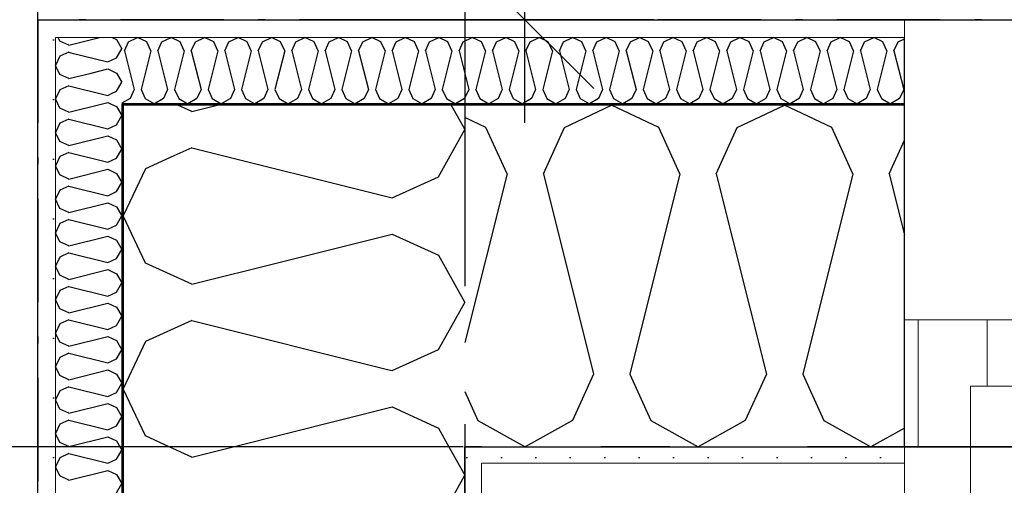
# Model space of a CAD drawing. Header units: millimetres. Extents: x -150 to 340931, y -1115 to 365939.
# Tile 20 of 253: x 281213 to 281927, y 349443 to 349781. Entities that reach past the tile are written whole.
import ezdxf
from ezdxf.enums import TextEntityAlignment as Align

# ---------------------------------------------------------------- set-up
doc = ezdxf.new("R2010")
doc.units = ezdxf.units.MM
doc.header["$LTSCALE"] = 0.5
doc.header["$MEASUREMENT"] = 0
for name, pattern in [('Akselinje', [1500, 1000, -200, 100, -200]), ('Over snittplan', [260, 150, -50, 10, -50]), ('PLINE', [0])]:
    doc.linetypes.add(name, pattern=pattern)
for name, color, linetype in [('232- Ikke-bærende yttervegger (Skravur)(Nye konstruksjoner)', 7, 'Continuous'), ('232- Ikke-bærende yttervegger(Nye konstruksjoner)', 7, 'Continuous'), ('244- Vinduer_ dører_ foldevegger(Nye konstruksjoner)', 7, 'Continuous'), ('255- Gulvoverflate(Nye konstruksjoner)', 7, 'Continuous'), ('82-- Modullinjer(Nye konstruksjoner)', 7, 'Continuous'), ('842-M___1_50 Målsetting bygning', 7, 'Continuous'), ('842-M___1_50 Målsetting bygning(Nye konstruksjoner)', 7, 'Continuous'), ('862- M___Nettoareal(Nye konstruksjoner)', 7, 'Continuous'), ('862- M___Nettoareal(Polylinje)(Nye konstruksjoner)', 7, 'Continuous'), ('862- M___Nettoareal(Tekst)(Nye konstruksjoner)', 7, 'Continuous')]:
    doc.layers.add(name, color=color, linetype=linetype)
for name, color, linetype, lineweight in [('234- Vinduer_ dører_ porter(Nye konstruksjoner)', 7, 'Continuous', 0), ('235- Utvendig kledning og overflate(Nye konstruksjoner)', 7, 'Continuous', 0), ('236- Innvendig kledning og overflate(Nye konstruksjoner)', 7, 'Continuous', 0)]:
    doc.layers.add(name, color=color, linetype=linetype, lineweight=lineweight)
doc.styles.add('GENERATED_STYLE_1', font='txt')
doc.styles.add('GENERATED_STYLE_3', font='arial.ttf')
doc.styles.add('GENERATED_STYLE_5', font='arial.ttf')
doc.dimstyles.new('GENERATED_STYLE__1', dxfattribs={"dimtxt": 100, "dimasz": 95, "dimexe": 0.18, "dimexo": 0.0625, "dimgap": 0, "dimtad": 1, "dimtih": 1, "dimtoh": 1, "dimdec": 0, "dimzin": 0, "dimdsep": 46, "dimtxsty": 'GENERATED_STYLE_3', "dimblk": 'ARROWHEAD_6', "dimblk1": 'ARROWHEAD_6', "dimblk2": 'ARROWHEAD_6', "dimcen": 0.09, "dimse1": 1, "dimse2": 1, "dimclrd": 256, "dimclre": 256, "dimclrt": 256, "dimadec": 1, "dimazin": 0, "dimtfac": 1, "dimtdec": 4, "dimtmove": 0, "dimatfit": 3, "dimfxl": 1, "dimtolj": 1, "dimtzin": 0, "dimarcsym": 0})
doc.dimstyles.new('GENERATED_STYLE__2', dxfattribs={"dimtxt": 100, "dimasz": 95, "dimexe": 0.18, "dimexo": 0.0625, "dimgap": 0, "dimtad": 1, "dimdec": 0, "dimzin": 0, "dimdsep": 46, "dimtxsty": 'GENERATED_STYLE_3', "dimblk": 'ARROWHEAD_6', "dimblk1": 'ARROWHEAD_6', "dimblk2": 'ARROWHEAD_6', "dimcen": 0.09, "dimse1": 1, "dimse2": 1, "dimclrd": 256, "dimclre": 256, "dimclrt": 256, "dimadec": 1, "dimazin": 0, "dimtfac": 1, "dimtdec": 4, "dimtmove": 0, "dimatfit": 3, "dimfxl": 1, "dimtolj": 1, "dimtzin": 0, "dimarcsym": 0})
pattern_1 = [(0, (0, 0), (0, 43.30127), [0, -25]), (0, (12.5, 21.65), (0, 43.30127), [0, -25])]

# ---------------------------------------------------------------- blocks, each defined once
blk = doc.blocks.new('LEILIGHET 8__1', base_point=(283768.57, 348580.68))
at = {"layer": '862- M___Nettoareal(Polylinje)(Nye konstruksjoner)', "flags": 128}
blk.add_lwpolyline([(286041.01, 356380.68), (277911.01, 356380.68), (277911.01, 348080.68), (281226.01, 348080.68), (281226.01, 349780.68), (286041.01, 349780.68)], close=True, dxfattribs=at)
at = {"layer": '862- M___Nettoareal(Tekst)(Nye konstruksjoner)', "style": 'GENERATED_STYLE_1'}
for tag, p in [('DUMMY_861', (280015.18, 358168.58)), ('ROOM_NAME', (279278, 358118.76)), ('DUMMY_862', (279278, 357980.34))]:
    blk.add_attdef(tag, text='', height=100, dxfattribs=at).set_placement(p, align=Align.TOP_LEFT)
blk = doc.blocks.new('*X72')
at = {"layer": '232- Ikke-bærende yttervegger (Skravur)(Nye konstruksjoner)', "linetype": 'PLINE'}
for p, q in [((281242.14, 349765.1), (281240.92, 349767.68)), ((281248.65, 349762.14), (281270.79, 349767.68)), ((281280.1, 349767.68), (281283.31, 349766.22)), ((281283.31, 349766.22), (281287.01, 349759.59)), ((281248.65, 349762.14), (281242.14, 349765.1)), ((281283.31, 349752.96), (281287.01, 349759.59)), ((281249.98, 349756.71), (281276.8, 349750)), ((281276.8, 349750), (281283.31, 349752.96)), ((281264.79, 349741.89), (281276.8, 349744.9)), ((281276.8, 349744.9), (281283.31, 349741.94)), ((281283.31, 349741.94), (281287.01, 349735.31)), ((281283.31, 349728.68), (281287.01, 349735.31)), ((281279.66, 349727.02), (281283.31, 349728.68))]:
    blk.add_line(p, q, dxfattribs=at)
blk = doc.blocks.new('*X73')
at = {"layer": '232- Ikke-bærende yttervegger (Skravur)(Nye konstruksjoner)', "linetype": 'PLINE'}
for p, q in [((281337.81, 349714.09), (281327.73, 349718.68)), ((281337.81, 349714.09), (281356.17, 349718.68)), ((281526.09, 349718.68), (281536.01, 349700.91)), ((281516.89, 349666.65), (281536.01, 349700.91)), ((281337.81, 349687.73), (281324.85, 349681.83)), ((281337.81, 349687.73), (281483.29, 349651.36)), ((281483.29, 349651.36), (281516.89, 349666.65)), ((281402, 349604.68), (281483.29, 349625)), ((281483.29, 349625), (281516.89, 349609.72)), ((281516.89, 349609.72), (281536.01, 349575.46)), ((281516.89, 349541.2), (281536.01, 349575.46)), ((281483.29, 349525.91), (281516.89, 349541.2)), ((281479.94, 349526.75), (281483.29, 349525.91))]:
    blk.add_line(p, q, dxfattribs=at)
blk = doc.blocks.new('*X74')
at = {"layer": '232- Ikke-bærende yttervegger (Skravur)(Nye konstruksjoner)', "linetype": 'PLINE'}
for p, q in [((281242.14, 349716.54), (281240.66, 349719.68)), ((281248.65, 349713.58), (281242.14, 349716.54)), ((281248.65, 349713.58), (281273.04, 349719.68)), ((281278.87, 349719.68), (281283.31, 349717.66)), ((281283.31, 349717.66), (281287.01, 349711.03)), ((281248.65, 349708.48), (281242.14, 349705.52)), ((281248.65, 349708.48), (281276.8, 349701.44)), ((281283.31, 349704.4), (281287.01, 349711.03)), ((281242.14, 349705.52), (281239.01, 349698.89)), ((281276.8, 349701.44), (281283.31, 349704.4)), ((281242.14, 349692.25), (281239.01, 349698.89)), ((281248.65, 349689.3), (281276.8, 349696.34)), ((281276.8, 349696.34), (281283.31, 349693.38)), ((281248.65, 349689.3), (281242.14, 349692.25)), ((281283.31, 349693.38), (281287.01, 349686.75)), ((281283.31, 349680.11), (281287.01, 349686.75)), ((281242.14, 349681.24), (281239.01, 349674.6)), ((281248.65, 349684.19), (281242.14, 349681.24)), ((281248.65, 349684.19), (281276.8, 349677.16)), ((281276.8, 349677.16), (281283.31, 349680.11)), ((281242.14, 349667.97), (281239.01, 349674.6)), ((281248.65, 349665.01), (281242.14, 349667.97)), ((281248.65, 349665.01), (281276.8, 349672.05)), ((281276.8, 349672.05), (281283.31, 349669.09)), ((281283.31, 349669.09), (281287.01, 349662.46)), ((281248.65, 349659.91), (281242.14, 349656.95)), ((281248.65, 349659.91), (281276.8, 349652.87)), ((281283.31, 349655.83), (281287.01, 349662.46)), ((281242.14, 349656.95), (281239.01, 349650.32)), ((281276.8, 349652.87), (281283.31, 349655.83)), ((281242.14, 349643.69), (281239.01, 349650.32)), ((281248.65, 349640.73), (281242.14, 349643.69)), ((281248.65, 349640.73), (281276.8, 349647.77)), ((281276.8, 349647.77), (281283.31, 349644.81)), ((281283.31, 349644.81), (281287.01, 349638.18)), ((281283.31, 349631.55), (281287.01, 349638.18)), ((281242.14, 349632.67), (281239.01, 349626.04)), ((281248.65, 349635.63), (281242.14, 349632.67)), ((281248.65, 349635.63), (281276.8, 349628.59)), ((281276.8, 349628.59), (281283.31, 349631.55)), ((281242.14, 349619.41), (281239.01, 349626.04)), ((281248.65, 349616.45), (281276.8, 349623.49)), ((281276.8, 349623.49), (281283.31, 349620.53)), ((281248.65, 349616.45), (281242.14, 349619.41)), ((281283.31, 349620.53), (281287.01, 349613.9)), ((281242.14, 349608.39), (281239.01, 349601.76)), ((281248.65, 349611.35), (281242.14, 349608.39)), ((281248.65, 349611.35), (281276.8, 349604.31)), ((281283.31, 349607.27), (281287.01, 349613.9)), ((281242.14, 349595.13), (281239.01, 349601.76)), ((281276.8, 349604.31), (281283.31, 349607.27)), ((281248.65, 349592.17), (281242.14, 349595.13)), ((281248.65, 349592.17), (281276.8, 349599.21)), ((281276.8, 349599.21), (281283.31, 349596.25)), ((281283.31, 349596.25), (281287.01, 349589.62)), ((281248.65, 349587.07), (281242.14, 349584.11)), ((281248.65, 349587.07), (281276.8, 349580.03)), ((281283.31, 349582.99), (281287.01, 349589.62)), ((281242.14, 349584.11), (281239.01, 349577.48)), ((281276.8, 349580.03), (281283.31, 349582.99)), ((281242.14, 349570.85), (281239.01, 349577.48)), ((281248.65, 349567.89), (281276.8, 349574.93)), ((281276.8, 349574.93), (281283.31, 349571.97)), ((281248.65, 349567.89), (281242.14, 349570.85)), ((281283.31, 349571.97), (281287.01, 349565.34)), ((281283.31, 349558.71), (281287.01, 349565.34)), ((281242.14, 349559.83), (281239.01, 349553.2)), ((281248.65, 349562.79), (281242.14, 349559.83)), ((281248.65, 349562.79), (281276.8, 349555.75)), ((281276.8, 349555.75), (281283.31, 349558.71)), ((281242.14, 349546.57), (281239.01, 349553.2)), ((281248.65, 349543.61), (281242.14, 349546.57)), ((281248.65, 349543.61), (281276.8, 349550.65)), ((281276.8, 349550.65), (281283.31, 349547.69)), ((281283.31, 349547.69), (281287.01, 349541.06)), ((281248.65, 349538.51), (281242.14, 349535.55)), ((281248.65, 349538.51), (281276.8, 349531.47)), ((281283.31, 349534.43), (281287.01, 349541.06)), ((281242.14, 349535.55), (281239.01, 349528.92)), ((281276.8, 349531.47), (281283.31, 349534.43)), ((281242.14, 349522.29), (281239.01, 349528.92)), ((281248.65, 349519.33), (281242.14, 349522.29)), ((281248.65, 349519.33), (281276.8, 349526.37)), ((281276.8, 349526.37), (281283.31, 349523.41)), ((281283.31, 349523.41), (281287.01, 349516.78)), ((281283.31, 349510.15), (281287.01, 349516.78)), ((281242.14, 349511.27), (281239.01, 349504.64)), ((281248.65, 349514.23), (281242.14, 349511.27)), ((281248.65, 349514.23), (281276.8, 349507.19)), ((281276.8, 349507.19), (281283.31, 349510.15)), ((281242.14, 349498), (281239.01, 349504.64)), ((281248.65, 349495.05), (281276.8, 349502.08)), ((281276.8, 349502.08), (281283.31, 349499.13)), ((281248.65, 349495.05), (281242.14, 349498)), ((281283.31, 349499.13), (281287.01, 349492.49)), ((281242.14, 349486.99), (281239.01, 349480.35)), ((281248.65, 349489.94), (281242.14, 349486.99)), ((281248.65, 349489.94), (281276.8, 349482.9)), ((281283.31, 349485.86), (281287.01, 349492.49)), ((281242.14, 349473.72), (281239.01, 349480.35)), ((281276.8, 349482.9), (281283.31, 349485.86)), ((281248.65, 349470.76), (281242.14, 349473.72)), ((281248.65, 349470.76), (281276.8, 349477.8)), ((281276.8, 349477.8), (281283.31, 349474.84)), ((281283.31, 349474.84), (281287.01, 349468.21)), ((281248.65, 349465.66), (281242.14, 349462.7)), ((281248.65, 349465.66), (281276.8, 349458.62)), ((281283.31, 349461.58), (281287.01, 349468.21)), ((281242.14, 349462.7), (281239.01, 349456.07)), ((281276.8, 349458.62), (281283.31, 349461.58)), ((281242.14, 349449.44), (281239.01, 349456.07)), ((281248.65, 349446.48), (281276.8, 349453.52)), ((281276.8, 349453.52), (281283.31, 349450.56)), ((281248.65, 349446.48), (281242.14, 349449.44)), ((281283.31, 349450.56), (281287.01, 349443.93)), ((281283.31, 349437.3), (281287.01, 349443.93))]:
    blk.add_line(p, q, dxfattribs=at)
blk = doc.blocks.new('*X75')
at = {"layer": '232- Ikke-bærende yttervegger (Skravur)(Nye konstruksjoner)', "linetype": 'PLINE'}
for p, q in [((281242.14, 349754.08), (281239.01, 349747.45)), ((281248.65, 349757.04), (281242.14, 349754.08)), ((281248.65, 349757.04), (281249.98, 349756.71)), ((281242.14, 349740.82), (281239.01, 349747.45)), ((281248.65, 349737.86), (281242.14, 349740.82)), ((281248.65, 349737.86), (281264.79, 349741.89)), ((281242.14, 349729.8), (281239.01, 349723.17)), ((281248.65, 349732.76), (281242.14, 349729.8)), ((281248.65, 349732.76), (281276.8, 349725.72)), ((281240.66, 349719.68), (281239.01, 349723.17)), ((281276.8, 349725.72), (281279.66, 349727.02)), ((281273.04, 349719.68), (281276.8, 349720.62)), ((281276.8, 349720.62), (281278.87, 349719.68))]:
    blk.add_line(p, q, dxfattribs=at)
blk = doc.blocks.new('*X76')
at = {"layer": '232- Ikke-bærende yttervegger (Skravur)(Nye konstruksjoner)', "linetype": 'PLINE'}
for p, q in [((281337.81, 349463.18), (281321.34, 349470.68)), ((281337.81, 349463.18), (281367.79, 349470.68)), ((281524.47, 349470.68), (281536.01, 349450)), ((281516.89, 349415.74), (281536.01, 349450))]:
    blk.add_line(p, q, dxfattribs=at)
blk = doc.blocks.new('*X77')
at = {"layer": '232- Ikke-bærende yttervegger (Skravur)(Nye konstruksjoner)', "linetype": 'PLINE'}
for p, q in [((281324.85, 349681.83), (281304.22, 349672.44)), ((281304.22, 349672.44), (281288.01, 349638.18)), ((281304.22, 349603.92), (281288.01, 349638.18)), ((281337.81, 349588.63), (281304.22, 349603.92)), ((281337.81, 349588.63), (281402, 349604.68)), ((281337.81, 349562.28), (281304.22, 349546.99)), ((281337.81, 349562.28), (281479.94, 349526.75)), ((281304.22, 349546.99), (281288.01, 349512.73)), ((281304.22, 349478.47), (281288.01, 349512.73)), ((281367.79, 349470.68), (281483.29, 349499.55)), ((281483.29, 349499.55), (281516.89, 349484.26)), ((281516.89, 349484.26), (281524.47, 349470.68)), ((281321.34, 349470.68), (281304.22, 349478.47))]:
    blk.add_line(p, q, dxfattribs=at)
blk = doc.blocks.new('*X171')
at = {"layer": '232- Ikke-bærende yttervegger (Skravur)(Nye konstruksjoner)', "linetype": 'PLINE'}
for p, q in [((281291.91, 349764.54), (281298.54, 349767.68)), ((281305.17, 349764.54), (281298.54, 349767.68)), ((281316.19, 349764.54), (281322.82, 349767.68)), ((281329.45, 349764.54), (281322.82, 349767.68)), ((281340.47, 349764.54), (281347.1, 349767.68)), ((281353.73, 349764.54), (281347.1, 349767.68)), ((281364.75, 349764.54), (281371.39, 349767.68)), ((281378.02, 349764.54), (281371.39, 349767.68)), ((281389.04, 349764.54), (281395.67, 349767.68)), ((281402.3, 349764.54), (281395.67, 349767.68)), ((281413.32, 349764.54), (281419.95, 349767.68)), ((281426.58, 349764.54), (281419.95, 349767.68)), ((281437.6, 349764.54), (281444.23, 349767.68)), ((281450.86, 349764.54), (281444.23, 349767.68)), ((281461.88, 349764.54), (281468.51, 349767.68)), ((281475.14, 349764.54), (281468.51, 349767.68)), ((281486.16, 349764.54), (281492.79, 349767.68)), ((281499.42, 349764.54), (281492.79, 349767.68)), ((281510.44, 349764.54), (281517.07, 349767.68)), ((281523.7, 349764.54), (281517.07, 349767.68)), ((281534.72, 349764.54), (281541.35, 349767.68)), ((281547.98, 349764.54), (281541.35, 349767.68)), ((281559, 349764.54), (281565.64, 349767.68)), ((281572.27, 349764.54), (281565.64, 349767.68)), ((281583.29, 349764.54), (281589.92, 349767.68)), ((281596.55, 349764.54), (281589.92, 349767.68)), ((281607.57, 349764.54), (281614.2, 349767.68)), ((281620.83, 349764.54), (281614.2, 349767.68)), ((281631.85, 349764.54), (281638.48, 349767.68)), ((281645.11, 349764.54), (281638.48, 349767.68)), ((281656.13, 349764.54), (281662.76, 349767.68)), ((281669.39, 349764.54), (281662.76, 349767.68)), ((281680.41, 349764.54), (281687.04, 349767.68)), ((281693.67, 349764.54), (281687.04, 349767.68)), ((281704.69, 349764.54), (281711.32, 349767.68)), ((281717.95, 349764.54), (281711.32, 349767.68)), ((281728.97, 349764.54), (281735.6, 349767.68)), ((281742.24, 349764.54), (281735.6, 349767.68)), ((281753.25, 349764.54), (281759.89, 349767.68)), ((281766.52, 349764.54), (281759.89, 349767.68)), ((281777.54, 349764.54), (281784.17, 349767.68)), ((281790.8, 349764.54), (281784.17, 349767.68)), ((281801.82, 349764.54), (281808.45, 349767.68)), ((281815.08, 349764.54), (281808.45, 349767.68)), ((281826.1, 349764.54), (281832.73, 349767.68)), ((281839.36, 349764.54), (281832.73, 349767.68)), ((281850.38, 349764.54), (281855.01, 349766.73)), ((281288.95, 349758.04), (281291.91, 349764.54)), ((281288.95, 349758.04), (281295.99, 349729.88)), ((281308.13, 349758.04), (281301.09, 349729.88)), ((281308.13, 349758.04), (281305.17, 349764.54)), ((281313.23, 349758.04), (281316.19, 349764.54)), ((281313.23, 349758.04), (281320.27, 349729.88)), ((281332.41, 349758.04), (281325.37, 349729.88)), ((281332.41, 349758.04), (281329.45, 349764.54)), ((281337.51, 349758.04), (281340.47, 349764.54)), ((281337.51, 349758.04), (281344.55, 349729.88)), ((281356.69, 349758.04), (281349.65, 349729.88)), ((281356.69, 349758.04), (281353.73, 349764.54)), ((281361.8, 349758.04), (281364.75, 349764.54)), ((281361.8, 349758.04), (281368.83, 349729.88)), ((281380.97, 349758.04), (281373.94, 349729.88)), ((281380.97, 349758.04), (281378.02, 349764.54)), ((281386.08, 349758.04), (281389.04, 349764.54)), ((281386.08, 349758.04), (281393.12, 349729.88)), ((281405.26, 349758.04), (281398.22, 349729.88)), ((281405.26, 349758.04), (281402.3, 349764.54)), ((281410.36, 349758.04), (281413.32, 349764.54)), ((281410.36, 349758.04), (281417.4, 349729.88)), ((281429.54, 349758.04), (281422.5, 349729.88)), ((281429.54, 349758.04), (281426.58, 349764.54)), ((281434.64, 349758.04), (281437.6, 349764.54)), ((281434.64, 349758.04), (281441.68, 349729.88)), ((281453.82, 349758.04), (281446.78, 349729.88)), ((281453.82, 349758.04), (281450.86, 349764.54)), ((281458.92, 349758.04), (281461.88, 349764.54)), ((281458.92, 349758.04), (281465.96, 349729.88)), ((281478.1, 349758.04), (281471.06, 349729.88)), ((281478.1, 349758.04), (281475.14, 349764.54)), ((281483.2, 349758.04), (281486.16, 349764.54)), ((281483.2, 349758.04), (281490.24, 349729.88)), ((281502.38, 349758.04), (281495.34, 349729.88)), ((281502.38, 349758.04), (281499.42, 349764.54)), ((281507.48, 349758.04), (281510.44, 349764.54)), ((281507.48, 349758.04), (281514.52, 349729.88)), ((281526.66, 349758.04), (281519.62, 349729.88)), ((281526.66, 349758.04), (281523.7, 349764.54)), ((281531.76, 349758.04), (281534.72, 349764.54)), ((281531.76, 349758.04), (281538.8, 349729.88)), ((281550.94, 349758.04), (281543.9, 349729.88)), ((281550.94, 349758.04), (281547.98, 349764.54)), ((281556.05, 349758.04), (281559, 349764.54)), ((281556.05, 349758.04), (281563.08, 349729.88)), ((281575.23, 349758.04), (281568.19, 349729.88)), ((281575.23, 349758.04), (281572.27, 349764.54)), ((281580.33, 349758.04), (281583.29, 349764.54)), ((281580.33, 349758.04), (281587.37, 349729.88)), ((281599.51, 349758.04), (281592.47, 349729.88)), ((281599.51, 349758.04), (281596.55, 349764.54)), ((281604.61, 349758.04), (281607.57, 349764.54)), ((281604.61, 349758.04), (281611.65, 349729.88)), ((281623.79, 349758.04), (281616.75, 349729.88)), ((281623.79, 349758.04), (281620.83, 349764.54)), ((281628.89, 349758.04), (281631.85, 349764.54)), ((281628.89, 349758.04), (281635.93, 349729.88)), ((281648.07, 349758.04), (281641.03, 349729.88)), ((281648.07, 349758.04), (281645.11, 349764.54)), ((281653.17, 349758.04), (281656.13, 349764.54)), ((281653.17, 349758.04), (281660.21, 349729.88)), ((281672.35, 349758.04), (281665.31, 349729.88)), ((281672.35, 349758.04), (281669.39, 349764.54)), ((281677.45, 349758.04), (281680.41, 349764.54)), ((281677.45, 349758.04), (281684.49, 349729.88)), ((281696.63, 349758.04), (281689.59, 349729.88)), ((281696.63, 349758.04), (281693.67, 349764.54)), ((281701.73, 349758.04), (281704.69, 349764.54)), ((281701.73, 349758.04), (281708.77, 349729.88)), ((281720.91, 349758.04), (281713.87, 349729.88)), ((281720.91, 349758.04), (281717.95, 349764.54)), ((281726.01, 349758.04), (281728.97, 349764.54)), ((281726.01, 349758.04), (281733.05, 349729.88)), ((281745.19, 349758.04), (281738.15, 349729.88)), ((281745.19, 349758.04), (281742.24, 349764.54)), ((281750.3, 349758.04), (281753.25, 349764.54)), ((281750.3, 349758.04), (281757.33, 349729.88)), ((281769.48, 349758.04), (281762.44, 349729.88)), ((281769.48, 349758.04), (281766.52, 349764.54)), ((281774.58, 349758.04), (281777.54, 349764.54)), ((281774.58, 349758.04), (281781.62, 349729.88)), ((281793.76, 349758.04), (281786.72, 349729.88)), ((281793.76, 349758.04), (281790.8, 349764.54)), ((281798.86, 349758.04), (281801.82, 349764.54)), ((281798.86, 349758.04), (281805.9, 349729.88)), ((281818.04, 349758.04), (281811, 349729.88)), ((281818.04, 349758.04), (281815.08, 349764.54)), ((281823.14, 349758.04), (281826.1, 349764.54)), ((281823.14, 349758.04), (281830.18, 349729.88)), ((281842.32, 349758.04), (281835.28, 349729.88)), ((281842.32, 349758.04), (281839.36, 349764.54)), ((281847.42, 349758.04), (281850.38, 349764.54)), ((281847.42, 349758.04), (281854.46, 349729.88)), ((281295.99, 349729.88), (281293.03, 349723.38)), ((281301.09, 349729.88), (281304.05, 349723.38)), ((281320.27, 349729.88), (281317.31, 349723.38)), ((281325.37, 349729.88), (281328.33, 349723.38)), ((281344.55, 349729.88), (281341.59, 349723.38)), ((281349.65, 349729.88), (281352.61, 349723.38)), ((281368.83, 349729.88), (281365.88, 349723.38)), ((281373.94, 349729.88), (281376.89, 349723.38)), ((281393.12, 349729.88), (281390.16, 349723.38)), ((281398.22, 349729.88), (281401.18, 349723.38)), ((281417.4, 349729.88), (281414.44, 349723.38)), ((281422.5, 349729.88), (281425.46, 349723.38)), ((281441.68, 349729.88), (281438.72, 349723.38)), ((281446.78, 349729.88), (281449.74, 349723.38)), ((281465.96, 349729.88), (281463, 349723.38)), ((281471.06, 349729.88), (281474.02, 349723.38)), ((281490.24, 349729.88), (281487.28, 349723.38)), ((281495.34, 349729.88), (281498.3, 349723.38)), ((281514.52, 349729.88), (281511.56, 349723.38)), ((281519.62, 349729.88), (281522.58, 349723.38)), ((281538.8, 349729.88), (281535.84, 349723.38)), ((281543.9, 349729.88), (281546.86, 349723.38)), ((281563.08, 349729.88), (281560.13, 349723.38)), ((281568.19, 349729.88), (281571.14, 349723.38)), ((281587.37, 349729.88), (281584.41, 349723.38)), ((281592.47, 349729.88), (281595.43, 349723.38)), ((281611.65, 349729.88), (281608.69, 349723.38)), ((281616.75, 349729.88), (281619.71, 349723.38)), ((281635.93, 349729.88), (281632.97, 349723.38)), ((281641.03, 349729.88), (281643.99, 349723.38)), ((281660.21, 349729.88), (281657.25, 349723.38)), ((281665.31, 349729.88), (281668.27, 349723.38)), ((281684.49, 349729.88), (281681.53, 349723.38)), ((281689.59, 349729.88), (281692.55, 349723.38)), ((281708.77, 349729.88), (281705.81, 349723.38)), ((281713.87, 349729.88), (281716.83, 349723.38)), ((281733.05, 349729.88), (281730.09, 349723.38)), ((281738.15, 349729.88), (281741.11, 349723.38)), ((281757.33, 349729.88), (281754.38, 349723.38)), ((281762.44, 349729.88), (281765.4, 349723.38)), ((281781.62, 349729.88), (281778.66, 349723.38)), ((281786.72, 349729.88), (281789.68, 349723.38)), ((281805.9, 349729.88), (281802.94, 349723.38)), ((281811, 349729.88), (281813.96, 349723.38)), ((281830.18, 349729.88), (281827.22, 349723.38)), ((281835.28, 349729.88), (281838.24, 349723.38)), ((281854.46, 349729.88), (281851.5, 349723.38)), ((281293.03, 349723.38), (281287.01, 349720.01)), ((281304.05, 349723.38), (281310.68, 349719.68)), ((281317.31, 349723.38), (281310.68, 349719.68)), ((281328.33, 349723.38), (281334.96, 349719.68)), ((281341.59, 349723.38), (281334.96, 349719.68)), ((281352.61, 349723.38), (281359.24, 349719.68)), ((281365.88, 349723.38), (281359.24, 349719.68)), ((281376.89, 349723.38), (281383.53, 349719.68)), ((281390.16, 349723.38), (281383.53, 349719.68)), ((281401.18, 349723.38), (281407.81, 349719.68)), ((281414.44, 349723.38), (281407.81, 349719.68)), ((281425.46, 349723.38), (281432.09, 349719.68)), ((281438.72, 349723.38), (281432.09, 349719.68)), ((281449.74, 349723.38), (281456.37, 349719.68)), ((281463, 349723.38), (281456.37, 349719.68)), ((281474.02, 349723.38), (281480.65, 349719.68)), ((281487.28, 349723.38), (281480.65, 349719.68)), ((281498.3, 349723.38), (281504.93, 349719.68)), ((281511.56, 349723.38), (281504.93, 349719.68)), ((281522.58, 349723.38), (281529.21, 349719.68)), ((281535.84, 349723.38), (281529.21, 349719.68)), ((281546.86, 349723.38), (281553.49, 349719.68)), ((281560.13, 349723.38), (281553.49, 349719.68)), ((281571.14, 349723.38), (281577.78, 349719.68)), ((281584.41, 349723.38), (281577.78, 349719.68)), ((281595.43, 349723.38), (281602.06, 349719.68)), ((281608.69, 349723.38), (281602.06, 349719.68)), ((281619.71, 349723.38), (281626.34, 349719.68)), ((281632.97, 349723.38), (281626.34, 349719.68)), ((281643.99, 349723.38), (281650.62, 349719.68)), ((281657.25, 349723.38), (281650.62, 349719.68)), ((281668.27, 349723.38), (281674.9, 349719.68)), ((281681.53, 349723.38), (281674.9, 349719.68)), ((281692.55, 349723.38), (281699.18, 349719.68)), ((281705.81, 349723.38), (281699.18, 349719.68)), ((281716.83, 349723.38), (281723.46, 349719.68)), ((281730.09, 349723.38), (281723.46, 349719.68)), ((281741.11, 349723.38), (281747.74, 349719.68)), ((281754.38, 349723.38), (281747.74, 349719.68)), ((281765.4, 349723.38), (281772.03, 349719.68)), ((281778.66, 349723.38), (281772.03, 349719.68)), ((281789.68, 349723.38), (281796.31, 349719.68)), ((281802.94, 349723.38), (281796.31, 349719.68)), ((281813.96, 349723.38), (281820.59, 349719.68)), ((281827.22, 349723.38), (281820.59, 349719.68)), ((281838.24, 349723.38), (281844.87, 349719.68)), ((281851.5, 349723.38), (281844.87, 349719.68))]:
    blk.add_line(p, q, dxfattribs=at)
blk = doc.blocks.new('*X174')
at = {"layer": '232- Ikke-bærende yttervegger (Skravur)(Nye konstruksjoner)', "linetype": 'PLINE'}
for p, q in [((281608.27, 349702.46), (281642.53, 349718.68)), ((281676.79, 349702.46), (281642.53, 349718.68)), ((281733.72, 349702.46), (281767.98, 349718.68)), ((281802.24, 349702.46), (281767.98, 349718.68)), ((281551.33, 349702.46), (281536.01, 349709.72)), ((281566.62, 349668.87), (281551.33, 349702.46)), ((281592.98, 349668.87), (281608.27, 349702.46)), ((281692.07, 349668.87), (281676.79, 349702.46)), ((281718.43, 349668.87), (281733.72, 349702.46)), ((281817.53, 349668.87), (281802.24, 349702.46)), ((281843.88, 349668.87), (281855.01, 349693.31)), ((281566.62, 349668.87), (281536.01, 349546.41)), ((281592.98, 349668.87), (281629.35, 349523.39)), ((281692.07, 349668.87), (281655.7, 349523.39)), ((281718.43, 349668.87), (281754.8, 349523.39)), ((281817.53, 349668.87), (281781.16, 349523.39)), ((281843.88, 349668.87), (281855.01, 349624.38)), ((281629.35, 349523.39), (281614.06, 349489.8)), ((281655.7, 349523.39), (281670.99, 349489.8)), ((281754.8, 349523.39), (281739.51, 349489.8)), ((281781.16, 349523.39), (281796.45, 349489.8)), ((281536.01, 349510.75), (281545.54, 349489.8)), ((281545.54, 349489.8), (281579.8, 349470.68)), ((281614.06, 349489.8), (281579.8, 349470.68)), ((281670.99, 349489.8), (281705.25, 349470.68)), ((281739.51, 349489.8), (281705.25, 349470.68)), ((281796.45, 349489.8), (281830.71, 349470.68)), ((281855.01, 349484.24), (281830.71, 349470.68))]:
    blk.add_line(p, q, dxfattribs=at)
blk = doc.blocks.new('Dør[4]')
at = {"layer": '234- Vinduer_ dører_ porter(Nye konstruksjoner)', "linetype": 'PLINE'}
for p, q in [((282965.01, 349780.68), (281855.01, 349780.68)), ((281865.01, 349562.68), (281855.01, 349562.68)), ((281855.01, 349470.68), (281855.01, 349562.68)), ((281865.01, 349562.68), (281865.01, 349470.68)), ((281915.01, 349562.68), (281865.01, 349562.68)), ((281915.01, 349562.68), (282905.01, 349562.68)), ((281915.01, 349514.68), (281915.01, 349562.68)), ((281903.01, 349470.68), (281903.01, 349514.68)), ((281903.01, 349514.68), (281915.01, 349514.68)), ((282905.01, 349514.68), (281915.01, 349514.68)), ((281865.01, 349470.68), (281855.01, 349470.68)), ((281865.01, 349470.68), (281903.01, 349470.68)), ((281903.01, 349370.68), (281903.01, 349470.68)), ((281903.01, 349470.68), (281947.01, 349470.68))]:
    blk.add_line(p, q, dxfattribs=at)
at = {"layer": '235- Utvendig kledning og overflate(Nye konstruksjoner)', "linetype": 'PLINE'}
for p, q in [((281855.01, 349458.68), (281855.01, 349470.68)), ((281855.01, 349422.68), (281855.01, 349458.68))]:
    blk.add_line(p, q, dxfattribs=at)
at = {"layer": '236- Innvendig kledning og overflate(Nye konstruksjoner)', "linetype": 'PLINE'}
for p, q in [((281855.01, 349767.68), (281855.01, 349780.68)), ((281855.01, 349718.68), (281855.01, 349719.68))]:
    blk.add_line(p, q, dxfattribs=at)
at = {"layer": '244- Vinduer_ dører_ foldevegger(Nye konstruksjoner)', "linetype": 'PLINE'}
for p, q in [((281855.01, 349719.68), (281855.01, 349767.68)), ((281855.01, 349562.68), (281855.01, 349718.68)), ((281855.01, 349470.68), (281855.01, 349562.68)), ((281855.01, 349470.68), (281855.01, 349562.68))]:
    blk.add_line(p, q, dxfattribs=at)
blk.add_arc((281903.01, 349470.68), 1014, 270, 0, dxfattribs=at)
blk = doc.blocks.new('Standard grid marker[88]', base_point=(281536.01, 363787.13))
at = {"layer": '82-- Modullinjer(Nye konstruksjoner)', "linetype": 'Akselinje'}
blk.add_line((281536.01, 363587.13), (281536.01, 339987.13), dxfattribs=at)
at = {"layer": '82-- Modullinjer(Nye konstruksjoner)', "style": 'GENERATED_STYLE_5'}
for tag, p in [('AC_MarkerText_1_0', (281536.01, 363965.25)), ('AC_MarkerText_1_1', (281536.01, 339715.25))]:
    blk.add_attdef(tag, text='', height=100, rotation=360, dxfattribs=at).set_placement(p, align=Align.TOP_CENTER)
blk = doc.blocks.new('Standard grid marker[90]', base_point=(305734.77, 349470.68))
at = {"layer": '82-- Modullinjer(Nye konstruksjoner)', "linetype": 'Akselinje'}
blk.add_line((305534.77, 349470.68), (271734.77, 349470.68), dxfattribs=at)
at = {"layer": '82-- Modullinjer(Nye konstruksjoner)', "style": 'GENERATED_STYLE_5'}
for tag, p in [('AC_MarkerText_1_1', (271409.77, 349524.35)), ('AC_MarkerText_1_0', (305859.77, 349524.35))]:
    blk.add_attdef(tag, text='', height=100, rotation=360, dxfattribs=at).set_placement(p, align=Align.TOP_CENTER)
blk = doc.blocks.new('*D774')
at = {"layer": '842-M___1_50 Målsetting bygning(Nye konstruksjoner)', "linetype": 'PLINE'}
for p, q in [((276294.53, 363585.13), (276294.53, 363772.63)), ((335668.85, 363585.13), (335668.85, 363772.63)), ((276344.53, 363728.88), (276244.53, 363628.88)), ((335618.85, 363628.88), (335718.85, 363728.88)), ((276219.53, 363678.88), (276294.53, 363678.88)), ((276294.53, 363678.88), (335668.85, 363678.88)), ((335668.85, 363678.88), (335743.85, 363678.88))]:
    blk.add_line(p, q, dxfattribs=at)
at = {"layer": '842-M___1_50 Målsetting bygning(Nye konstruksjoner)', "insert": (305771.96, 363698.88), "char_height": 100, "attachment_point": 7, "style": 'GENERATED_STYLE_3'}
blk.add_mtext('\\A1;{\\pql;\\fArial|b0|i0|c0|p0;\\W1.000000;59\xa0374}', dxfattribs=at)
blk = doc.blocks.new('ARROWHEAD_6')
at = {"linetype": 'Continuous'}
for p, q in [((-0.5, -0.5), (0.5, 0.5)), ((0, 0), (-1, 0))]:
    blk.add_line(p, q, dxfattribs=at)
blk = doc.blocks.new('*D888')
at = {"layer": '842-M___1_50 Målsetting bygning', "linetype": 'PLINE'}
for p, q in [((281536.01, 342391.1), (281536.01, 342578.6)), ((281855.01, 342391.1), (281855.01, 342578.6)), ((281586.01, 342534.85), (281486.01, 342434.85)), ((281905.01, 342534.85), (281805.01, 342434.85)), ((281536.01, 342484.85), (281855.01, 342484.85))]:
    blk.add_line(p, q, dxfattribs=at)
at = {"layer": '842-M___1_50 Målsetting bygning', "insert": (281581.1, 342504.85), "char_height": 100, "attachment_point": 7, "style": 'GENERATED_STYLE_3'}
blk.add_mtext('\\A1;{\\pql;\\fArial|b0|i0|c0|p0;\\W1.000000;319}', dxfattribs=at)
blk = doc.blocks.new('*D889')
at = {"layer": '842-M___1_50 Målsetting bygning', "linetype": 'PLINE'}
for p, q in [((281855.01, 342391.1), (281855.01, 342578.6)), ((282965.01, 342391.1), (282965.01, 342578.6)), ((281905.01, 342534.85), (281805.01, 342434.85)), ((283015.01, 342534.85), (282915.01, 342434.85)), ((281855.01, 342484.85), (282965.01, 342484.85))]:
    blk.add_line(p, q, dxfattribs=at)
at = {"layer": '842-M___1_50 Målsetting bygning', "char_height": 100, "attachment_point": 7, "style": 'GENERATED_STYLE_3'}
for s, insert in [('\\A1;{\\pql;\\fArial|b0|i0|c0|p0;\\W1.000000;1\xa0110}', (282243.5, 342504.85)), ('\\A1;{\\pql;\\fArial|b0|i0|c0|p0;\\W1.000000;2\xa0710}', (282238.41, 342364.85))]:
    blk.add_mtext(s, dxfattribs=dict(at, insert=insert))
blk = doc.blocks.new('SOV__42', base_point=(279477.11, 350061.01))
at = {"layer": '862- M___Nettoareal(Polylinje)(Nye konstruksjoner)', "linetype": 'PLINE', "flags": 128}
blk.add_lwpolyline([(281226.01, 351152.65), (277911.01, 351152.65), (277911, 348080.68), (281226.01, 348080.68)], close=True, dxfattribs=at)
at = {"layer": '862- M___Nettoareal(Tekst)(Nye konstruksjoner)', "style": 'GENERATED_STYLE_1'}
for tag, p in [('DUMMY_861', (279701.24, 350249.24)), ('ROOM_NAME', (279252.98, 350199.43)), ('DUMMY_862', (279252.98, 350061.01))]:
    blk.add_attdef(tag, text='', height=100, dxfattribs=at).set_placement(p, align=Align.TOP_LEFT)
blk = doc.blocks.new('*D1550')
at = {"layer": '842-M___1_50 Målsetting bygning(Nye konstruksjoner)', "linetype": 'PLINE'}
for p, q in [((280148.98, 351215.65), (280248.98, 351115.65)), ((280292.73, 351165.65), (280105.23, 351165.65)), ((280198.98, 349780.68), (280198.98, 351165.65)), ((280148.98, 349830.68), (280248.98, 349730.68)), ((280292.73, 349780.68), (280105.23, 349780.68)), ((280198.98, 349705.68), (280198.98, 349780.68))]:
    blk.add_line(p, q, dxfattribs=at)
at = {"layer": '842-M___1_50 Målsetting bygning(Nye konstruksjoner)', "char_height": 100, "attachment_point": 7, "rotation": 90, "style": 'GENERATED_STYLE_3'}
for s, insert in [('\\A1;{\\pql;\\fArial|b0|i0|c0|p0;\\W1.000000;98}', (280150.01, 350993.59)), ('\\A1;{\\pql;\\fArial|b0|i0|c0|p0;\\W1.000000;1\xa0385}', (280178.98, 350301.57))]:
    blk.add_mtext(s, dxfattribs=dict(at, insert=insert))
blk = doc.blocks.new('*D1621')
at = {"layer": '842-M___1_50 Målsetting bygning(Nye konstruksjoner)', "linetype": 'PLINE'}
for p, q in [((281529.51, 350105.68), (281629.51, 350005.68)), ((281673.26, 350055.68), (281485.76, 350055.68)), ((281579.51, 349780.68), (281579.51, 350055.68)), ((281529.51, 349830.68), (281629.51, 349730.68)), ((281673.26, 349780.68), (281485.76, 349780.68)), ((281579.51, 349705.68), (281579.51, 349780.68))]:
    blk.add_line(p, q, dxfattribs=at)
at = {"layer": '842-M___1_50 Målsetting bygning(Nye konstruksjoner)', "insert": (281559.51, 349803.77), "char_height": 100, "attachment_point": 7, "rotation": 90, "style": 'GENERATED_STYLE_3'}
blk.add_mtext('\\A1;{\\pql;\\fArial|b0|i0|c0|p0;\\W1.000000;275}', dxfattribs=at)

msp = doc.modelspace()

# ---------------------------------------------------------------- hatches: boundary and pattern name
at = {"layer": '232- Ikke-bærende yttervegger (Skravur)(Nye konstruksjoner)', "linetype": 'Continuous'}
h = msp.add_hatch(dxfattribs=at)
h.set_pattern_fill('Prikker_tett', color=256, style=0, pattern_type=2)
h.set_pattern_definition(pattern_1)
h.paths.add_polyline_path([(281226.01, 349780.68), (281239.01, 349767.68), (281239.01, 349780.68)])
h = msp.add_hatch(dxfattribs=at)
h.set_pattern_fill('Prikker_tett', color=256, style=0, pattern_type=2)
h.set_pattern_definition(pattern_1)
h.paths.add_polyline_path([(281226.01, 349767.68), (281239.01, 349767.68), (281226.01, 349780.68)])
h = msp.add_hatch(dxfattribs=at)
h.set_pattern_fill('Prikker_tett', color=256, style=0, pattern_type=2)
h.set_pattern_definition(pattern_1)
h.paths.add_polyline_path([(281239.01, 349780.68), (281239.01, 349767.68), (281855.01, 349767.68), (281855.01, 349780.68)])
h = msp.add_hatch(dxfattribs=at)
h.set_pattern_fill('Prikker_tett', color=256, style=0, pattern_type=2)
h.set_pattern_definition(pattern_1)
h.paths.add_polyline_path([(281226.01, 349767.68), (281226.01, 348080.68), (281239.01, 348080.68), (281239.01, 349767.68)])
for points in [[(281287.01, 349719.68), (281288.01, 349718.68), (281288.01, 349719.68)], [(281287.01, 349718.68), (281288.01, 349718.68), (281287.01, 349719.68)], [(281287.01, 349718.68), (281287.01, 348019.68), (281288.01, 348019.68), (281288.01, 349718.68)], [(281288.01, 349718.68), (281855.01, 349718.68), (281855.01, 349719.68), (281288.01, 349719.68)]]:
    msp.add_hatch(color=256, dxfattribs=at).paths.add_polyline_path(points)
h = msp.add_hatch(dxfattribs=at)
h.set_pattern_fill('Prikker_tett', color=256, style=0, pattern_type=2)
h.set_pattern_definition(pattern_1)
h.paths.add_polyline_path([(281536.01, 349470.68), (281548.01, 349458.68), (281548.01, 349470.68)])
h = msp.add_hatch(dxfattribs=at)
h.set_pattern_fill('Prikker_tett', color=256, style=0, pattern_type=2)
h.set_pattern_definition(pattern_1)
h.paths.add_polyline_path([(281536.01, 349458.68), (281548.01, 349458.68), (281536.01, 349470.68)])
h = msp.add_hatch(dxfattribs=at)
h.set_pattern_fill('Prikker_tett', color=256, style=0, pattern_type=2)
h.set_pattern_definition(pattern_1)
h.paths.add_polyline_path([(281548.01, 349458.68), (281855.01, 349458.68), (281855.01, 349470.68), (281548.01, 349470.68)])
h = msp.add_hatch(dxfattribs=at)
h.set_pattern_fill('Prikker_tett', color=256, style=0, pattern_type=2)
h.set_pattern_definition(pattern_1)
h.paths.add_polyline_path([(281548.01, 349458.68), (281536.01, 349458.68), (281536.01, 347770.68), (281548.01, 347770.68)])

# ---------------------------------------------------------------- linework, layer by layer
at = {"layer": '232- Ikke-bærende yttervegger(Nye konstruksjoner)', "linetype": 'PLINE'}
for p, q in [((281855.01, 349719.68), (281855.01, 349767.68)), ((281288.01, 349719.68), (281287.01, 349719.68)), ((281287.01, 349719.68), (281287.01, 349718.68)), ((281288.01, 349719.68), (281287.01, 349719.68)), ((281287.01, 349718.68), (281287.01, 348067.68)), ((281855.01, 349719.68), (281288.01, 349719.68)), ((281536.01, 349718.68), (281288.01, 349718.68)), ((281288.01, 349718.68), (281288.01, 349470.68)), ((281536.01, 349718.68), (281288.01, 349718.68)), ((281855.01, 349718.68), (281536.01, 349718.68)), ((281855.01, 349562.68), (281855.01, 349718.68)), ((281855.01, 349470.68), (281855.01, 349562.68)), ((281288.01, 349470.68), (281288.01, 348019.68)), ((281548.01, 349470.68), (281536.01, 349470.68)), ((281536.01, 348018.68), (281536.01, 349470.68)), ((281548.01, 349470.68), (281536.01, 349470.68)), ((281548.01, 349470.68), (281855.01, 349470.68))]:
    msp.add_line(p, q, dxfattribs=at)
at = {"layer": '232- Ikke-bærende yttervegger(Nye konstruksjoner)', "linetype": 'Over snittplan', "flags": 128}
for points in [[(281226.01, 349780.68), (281239.01, 349780.68)], [(281226.01, 349780.68), (281226.01, 348080.68)], [(286041.01, 349780.68), (281239.01, 349780.68)]]:
    msp.add_lwpolyline(points, dxfattribs=at)
at = {"layer": '235- Utvendig kledning og overflate(Nye konstruksjoner)', "linetype": 'PLINE'}
for p, q in [((281855.01, 349458.68), (281855.01, 349470.68)), ((281584.01, 349458.68), (281548.01, 349458.68)), ((281548.01, 347770.68), (281548.01, 349458.68)), ((281584.01, 349458.68), (281548.01, 349458.68)), ((281584.01, 349458.68), (281855.01, 349458.68)), ((281855.01, 349422.68), (281855.01, 349458.68))]:
    msp.add_line(p, q, dxfattribs=at)
at = {"layer": '236- Innvendig kledning og overflate(Nye konstruksjoner)', "linetype": 'PLINE'}
for p, q in [((281855.01, 349767.68), (281855.01, 349780.68)), ((281287.01, 349767.68), (281239.01, 349767.68)), ((281239.01, 349767.68), (281239.01, 349719.68)), ((281287.01, 349767.68), (281239.01, 349767.68)), ((281855.01, 349767.68), (281287.01, 349767.68)), ((281239.01, 349719.68), (281239.01, 348080.68)), ((281855.01, 349718.68), (281855.01, 349719.68))]:
    msp.add_line(p, q, dxfattribs=at)
at = {"layer": '236- Innvendig kledning og overflate(Nye konstruksjoner)', "linetype": 'PLINE', "flags": 128}
for points in [[(281226.01, 349780.68), (281239.01, 349780.68)], [(281226.01, 349780.68), (281226.01, 348080.68)], [(281855.01, 349780.68), (281239.01, 349780.68)]]:
    msp.add_lwpolyline(points, dxfattribs=at)
at = {"layer": '255- Gulvoverflate(Nye konstruksjoner)', "linetype": 'PLINE', "flags": 128}
msp.add_lwpolyline([(277601.01, 356690.65), (277601.01, 347770.68), (281536.01, 347770.68), (281536.01, 349470.68), (285893.01, 349470.68), (285893.01, 347770.68), (289886.01, 347770.68), (289886.01, 349470.68), (294243.01, 349470.68), (294243.01, 347770.68), (298236.01, 347770.68), (298236.01, 349470.68), (303051.01, 349470.68), (303051.01, 356690.65)], close=True, dxfattribs=at)

# ---------------------------------------------------------------- block references
at = {"layer": '232- Ikke-bærende yttervegger(Nye konstruksjoner)'}
for name in ['*X72', '*X171', '*X75', '*X74', '*X73', '*X174', '*X77', '*X76']:
    msp.add_blockref(name, (0, 0), dxfattribs=at)
at = {"layer": '244- Vinduer_ dører_ foldevegger(Nye konstruksjoner)', "linetype": 'PLINE'}
msp.add_blockref('Dør[4]', (0, 0), dxfattribs=at)
at = {"layer": '82-- Modullinjer(Nye konstruksjoner)', "linetype": 'PLINE'}
for name, p in [('Standard grid marker[88]', (281536.01, 363787.13)), ('Standard grid marker[90]', (305734.77, 349470.68))]:
    msp.add_blockref(name, p, dxfattribs=at)
at = {"layer": '862- M___Nettoareal(Nye konstruksjoner)', "linetype": 'Continuous'}
for name, p in [('LEILIGHET 8__1', (283768.57, 348580.68)), ('SOV__42', (279477.11, 350061.01))]:
    msp.add_blockref(name, p, dxfattribs=at)

# ---------------------------------------------------------------- dimensions: what is measured, and where the dimension line sits
at = {"layer": '842-M___1_50 Målsetting bygning', "linetype": 'Continuous'}
for base, p1, p2, picture, middle in [((281855.01, 342484.85), (281536.01, 348620.68), (281855.01, 349780.68), '*D888', (281695.25, 342554.85)), ((282965.01, 342484.85), (281855.01, 349780.68), (282965.01, 349780.68), '*D889', (282415.04, 342554.85))]:
    dim = msp.add_linear_dim(base=base, p1=p1, p2=p2, dimstyle='GENERATED_STYLE__1', dxfattribs=at)
    dim.commit()
    dim.dimension.update_dxf_attribs({"geometry": picture, "text_midpoint": middle, "dimtype": 160})
at = {"layer": '842-M___1_50 Målsetting bygning(Nye konstruksjoner)', "linetype": 'Continuous'}
dim = msp.add_linear_dim(base=(335668.85, 363678.88), p1=(276294.53, 358685.24), p2=(335668.85, 339845.07), dimstyle='GENERATED_STYLE__1', dxfattribs=at)
dim.commit()
dim.dimension.update_dxf_attribs({"geometry": '*D774', "text_midpoint": (305981.55, 363748.88), "dimtype": 160})
for base, p1, p2, picture, middle in [((280198.98, 351165.65), (281226, 349780.68), (281239, 351165.65), '*D1550', (280128.98, 350473.11)), ((281579.51, 350055.68), (281350, 349780.68), (281226, 350055.68), '*D1621', (281509.51, 349917.92))]:
    dim = msp.add_linear_dim(base=base, p1=p1, p2=p2, angle=90, dimstyle='GENERATED_STYLE__2', dxfattribs=at)
    dim.commit()
    dim.dimension.update_dxf_attribs({"geometry": picture, "text_midpoint": middle, "dimtype": 160, "text_rotation": 90})

doc.saveas('drawing.dxf')
